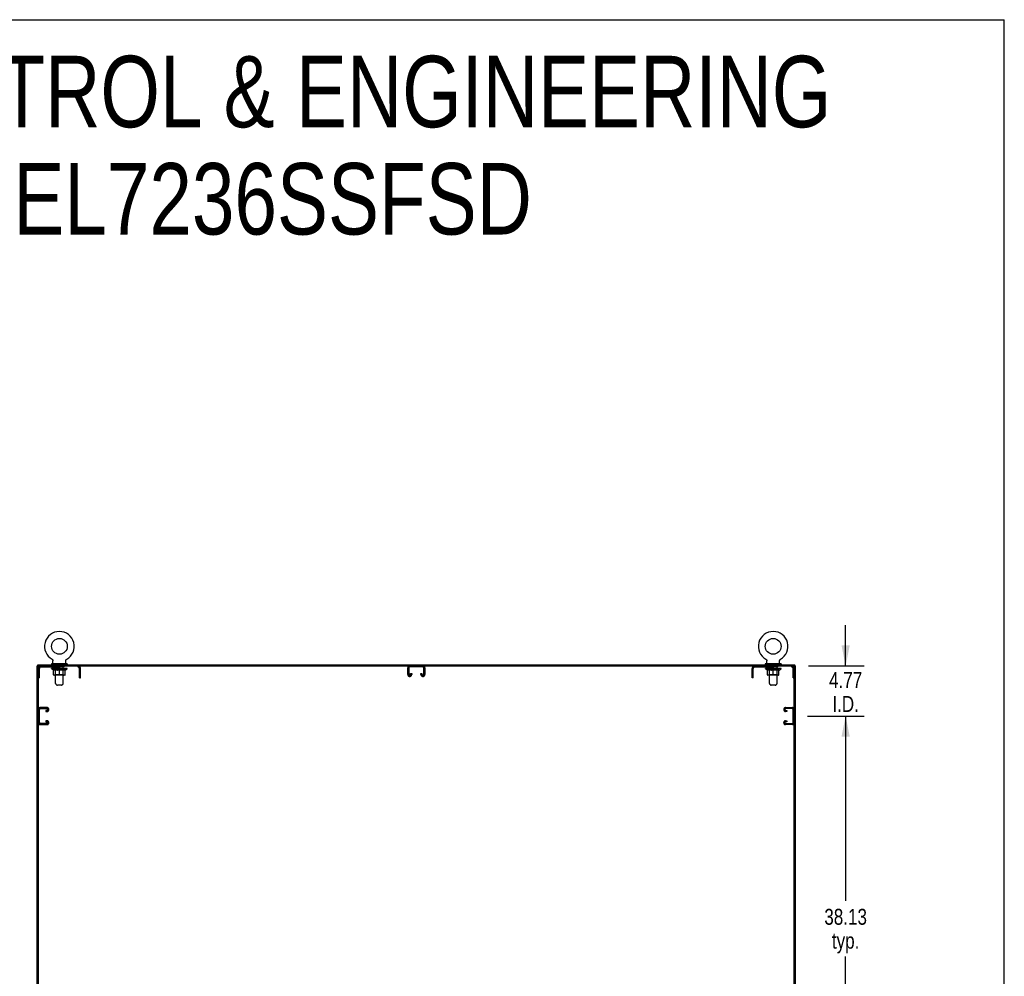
# Model space of a CAD drawing. Header units: inches. Extents: x 0 to 330, y 0 to 213.
# Tile 56 of 56: x 236 to 330, y 123 to 213. Entities that reach past the tile are written whole.
import ezdxf

# ---------------------------------------------------------------- set-up
doc = ezdxf.new("R2010")
doc.units = ezdxf.units.IN
doc.header["$LTSCALE"] = 18.135776
doc.header["$MEASUREMENT"] = 0
doc.linetypes.add('HIDDEN', pattern=[0.2, 0.1, -0.1])
doc.layers.get('0').update_dxf_attribs({"linetype": 'CONTINUOUS'})
for name, color, linetype in [('02___PRT_ALL_AXES', 7, 'CONTINUOUS'), ('DEFAULT_2', 8, 'HIDDEN'), ('DIMENSIONS', 7, 'CONTINUOUS')]:
    doc.layers.add(name, color=color, linetype=linetype)
doc.styles.get("Standard").update_dxf_attribs({"font": 'txt', "width": 0.8})
doc.dimstyles.new('DIMSTYLE_3', dxfattribs={"dimtxt": 1.512931, "dimasz": 1.939655, "dimexe": 0.09, "dimexo": 0.07, "dimgap": 0.039, "dimtad": 0, "dimtih": 1, "dimtoh": 1, "dimzin": 4, "dimdsep": 46, "dimtxsty": 'Standard', "dimblk": '_FILLED', "dimblk1": '_FILLED', "dimblk2": '_FILLED', "dimcen": 0.09, "dimadec": 0, "dimazin": 0, "dimtfac": 1, "dimtofl": 0, "dimtmove": 0, "dimatfit": 3, "dimldrblk": '_FILLED', "dimfxl": 0, "dimtolj": 1, "dimtzin": 4, "dimarcsym": 0})

# ---------------------------------------------------------------- blocks, each defined once
blk = doc.blocks.new('_FILLED')
at = {"color": 0, "linetype": 'ByBlock'}
blk.add_solid([(0, 0), (-1, 0.2), (-1, -0.2)], dxfattribs=at)
blk = doc.blocks.new('*D6')
at = {"layer": 'DIMENSIONS', "color": 2, "linetype": 'Continuous'}
for p, q in [((311.044, 147.215), (316.417, 147.215)), ((314.671, 147.215), (314.671, 129.666)), ((314.671, 109.09), (314.671, 124.371)), ((311.044, 109.09), (316.417, 109.09))]:
    blk.add_line(p, q, dxfattribs=at)
at = {"layer": 'DIMENSIONS', "color": 2, "linetype": 'Continuous', "xscale": 1.9396551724, "yscale": 1.9396551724, "zscale": 1.9396551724}
for p, rotation in [((314.671, 147.215), 90), ((314.671, 109.09), 270)]:
    blk.add_blockref('_FILLED', p, dxfattribs=dict(at, rotation=rotation))
at = {"layer": 'DIMENSIONS', "color": 2, "linetype": 'Continuous', "insert": (314.671, 128.909), "char_height": 1.5129, "width": 6.05172, "attachment_point": 2, "line_spacing_factor": 0.9}
blk.add_mtext('38.13\\Ptyp.', dxfattribs=at)
blk = doc.blocks.new('*D7')
at = {"layer": 'DIMENSIONS', "color": 2, "linetype": 'Continuous'}
for p, q in [((314.671, 151.986), (314.671, 155.866)), ((311.138, 151.986), (316.417, 151.986)), ((311.044, 147.215), (316.417, 147.215)), ((314.671, 147.215), (314.671, 143.336))]:
    blk.add_line(p, q, dxfattribs=at)
at = {"layer": 'DIMENSIONS', "color": 2, "linetype": 'Continuous', "xscale": 1.9396551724, "yscale": 1.9396551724, "zscale": 1.9396551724}
for p, rotation in [((314.671, 151.986), 270), ((314.671, 147.215), 90)]:
    blk.add_blockref('_FILLED', p, dxfattribs=dict(at, rotation=rotation))
at = {"layer": 'DIMENSIONS', "color": 2, "linetype": 'Continuous', "insert": (314.671, 151.396), "char_height": 1.5129, "width": 4.84138, "attachment_point": 2, "line_spacing_factor": 0.9}
blk.add_mtext('4.77\\PI.D.', dxfattribs=at)

msp = doc.modelspace()

# ---------------------------------------------------------------- linework, layer by layer
at = {"color": 7, "linetype": 'Continuous'}
for p, q in [((0, 213.362), (329.741, 213.362)), ((329.741, 0), (329.741, 213.362)), ((239.309, 152.611), (239.309, 152.611)), ((239.309, 152.611), (239.314, 152.608)), ((239.31, 152.61), (239.309, 152.61)), ((239.314, 152.608), (239.319, 152.604)), ((239.319, 152.604), (239.324, 152.601)), ((239.328, 152.598), (239.333, 152.594)), ((239.333, 152.594), (239.338, 152.59)), ((239.337, 152.59), (239.342, 152.586)), ((239.342, 152.586), (239.346, 152.581)), ((239.346, 152.581), (239.35, 152.577)), ((239.35, 152.577), (239.354, 152.572)), ((239.354, 152.573), (239.358, 152.568)), ((239.357, 152.568), (239.361, 152.563)), ((239.361, 152.563), (239.364, 152.558)), ((239.364, 152.558), (239.367, 152.553)), ((239.367, 152.553), (239.37, 152.547)), ((239.37, 152.548), (239.373, 152.542)), ((239.373, 152.542), (239.375, 152.537)), ((239.375, 152.537), (239.378, 152.531)), ((239.378, 152.531), (239.38, 152.526)), ((239.38, 152.526), (239.382, 152.52)), ((239.382, 152.52), (239.383, 152.514)), ((239.383, 152.514), (239.385, 152.508)), ((239.385, 152.509), (239.386, 152.503)), ((239.386, 152.503), (239.387, 152.497)), ((239.387, 152.497), (239.388, 152.491)), ((239.389, 152.479), (239.389, 152.474)), ((239.389, 152.188), (239.389, 152.474)), ((240.609, 152.485), (240.61, 152.491)), ((240.609, 152.188), (240.609, 152.474)), ((240.61, 152.497), (240.611, 152.503)), ((240.61, 152.491), (240.61, 152.497)), ((240.611, 152.503), (240.613, 152.509)), ((240.613, 152.508), (240.614, 152.514)), ((240.614, 152.514), (240.616, 152.52)), ((240.616, 152.52), (240.618, 152.526)), ((240.617, 152.526), (240.62, 152.531)), ((240.62, 152.531), (240.622, 152.537)), ((240.622, 152.537), (240.624, 152.542)), ((240.624, 152.542), (240.627, 152.548)), ((240.627, 152.547), (240.63, 152.553)), ((240.63, 152.553), (240.633, 152.558)), ((240.633, 152.558), (240.636, 152.563)), ((240.636, 152.563), (240.64, 152.568)), ((240.64, 152.568), (240.644, 152.573)), ((240.643, 152.572), (240.647, 152.577)), ((240.647, 152.577), (240.651, 152.581)), ((240.651, 152.581), (240.656, 152.586)), ((240.655, 152.586), (240.66, 152.59)), ((240.66, 152.59), (240.664, 152.594)), ((240.664, 152.594), (240.669, 152.598)), ((240.669, 152.597), (240.674, 152.601)), ((240.674, 152.601), (240.679, 152.604)), ((240.679, 152.604), (240.684, 152.608)), ((240.679, 152.604), (240.68, 152.605)), ((240.684, 152.608), (240.689, 152.611)), ((240.688, 152.61), (240.687, 152.61)), ((240.689, 152.611), (240.689, 152.611)), ((307.101, 152.611), (307.101, 152.611)), ((307.101, 152.611), (307.106, 152.608)), ((307.102, 152.61), (307.101, 152.61)), ((307.106, 152.608), (307.111, 152.604)), ((307.111, 152.604), (307.116, 152.601)), ((307.115, 152.601), (307.12, 152.597)), ((307.12, 152.598), (307.125, 152.594)), ((307.125, 152.594), (307.13, 152.59)), ((307.129, 152.59), (307.134, 152.586)), ((307.134, 152.586), (307.138, 152.581)), ((307.138, 152.581), (307.142, 152.577)), ((307.142, 152.577), (307.146, 152.572)), ((307.146, 152.573), (307.15, 152.568)), ((307.149, 152.568), (307.153, 152.563)), ((307.153, 152.563), (307.156, 152.558)), ((307.156, 152.558), (307.159, 152.553)), ((307.159, 152.553), (307.162, 152.547)), ((307.162, 152.548), (307.165, 152.542)), ((307.165, 152.542), (307.167, 152.537)), ((307.167, 152.537), (307.17, 152.531)), ((307.17, 152.531), (307.172, 152.526)), ((307.172, 152.526), (307.174, 152.52)), ((307.174, 152.52), (307.175, 152.514)), ((307.175, 152.514), (307.177, 152.508)), ((307.177, 152.509), (307.178, 152.503)), ((307.178, 152.503), (307.179, 152.497)), ((307.179, 152.497), (307.18, 152.491)), ((307.181, 152.479), (307.181, 152.474)), ((307.181, 152.188), (307.181, 152.474)), ((308.401, 152.485), (308.402, 152.491)), ((308.401, 152.188), (308.401, 152.474)), ((308.402, 152.497), (308.403, 152.503)), ((308.402, 152.491), (308.402, 152.497)), ((308.403, 152.503), (308.405, 152.509)), ((308.405, 152.508), (308.406, 152.514)), ((308.406, 152.514), (308.408, 152.52)), ((308.408, 152.52), (308.41, 152.526)), ((308.409, 152.526), (308.412, 152.531)), ((308.412, 152.531), (308.414, 152.537)), ((308.414, 152.537), (308.416, 152.542)), ((308.416, 152.542), (308.419, 152.548)), ((308.419, 152.547), (308.422, 152.553)), ((308.422, 152.553), (308.425, 152.558)), ((308.425, 152.558), (308.428, 152.563)), ((308.428, 152.563), (308.432, 152.568)), ((308.432, 152.568), (308.436, 152.573)), ((308.435, 152.572), (308.439, 152.577)), ((308.439, 152.577), (308.443, 152.581)), ((308.443, 152.581), (308.448, 152.586)), ((308.447, 152.586), (308.452, 152.59)), ((308.452, 152.59), (308.456, 152.594)), ((308.456, 152.594), (308.461, 152.598)), ((308.461, 152.597), (308.466, 152.601)), ((308.466, 152.601), (308.471, 152.604)), ((308.471, 152.604), (308.476, 152.608)), ((308.471, 152.604), (308.472, 152.605)), ((308.476, 152.608), (308.481, 152.611)), ((308.48, 152.61), (308.479, 152.61)), ((238.009, 151.986), (237.895, 151.986)), ((237.947, 151.986), (237.947, 152.09)), ((237.999, 62.257), (237.999, 151.986)), ((238.061, 151.986), (309.728, 151.986)), ((239.249, 152.168), (239.249, 152.126)), ((240.749, 152.168), (239.249, 152.168)), ((240.749, 152.126), (239.249, 152.126)), ((239.284, 152.126), (239.284, 152.09)), ((240.714, 152.126), (240.714, 152.09)), ((240.749, 152.168), (240.749, 152.126)), ((307.041, 152.168), (307.041, 152.126)), ((308.541, 152.168), (307.041, 152.168)), ((308.541, 152.126), (307.041, 152.126)), ((307.076, 152.126), (307.076, 152.09)), ((308.506, 152.126), (308.506, 152.09)), ((308.541, 152.168), (308.541, 152.126)), ((309.78, 151.986), (309.895, 151.986)), ((309.791, 62.194), (309.791, 151.924)), ((309.843, 151.986), (309.843, 152.09))]:
    msp.add_line(p, q, dxfattribs=at)
at = {"color": 3, "linetype": 'Continuous'}
for p, q in [((237.895, 62.194), (237.895, 151.986)), ((237.947, 152.09), (309.843, 152.09)), ((309.895, 62.194), (309.895, 151.986))]:
    msp.add_line(p, q, dxfattribs=at)
at = {"color": 7, "linetype": 'Continuous'}
for points in [[(239.323, 152.601), (239.328, 152.597), (239.333, 152.594)], [(239.388, 152.491), (239.388, 152.485), (239.389, 152.479)], [(240.609, 152.474), (240.609, 152.479), (240.609, 152.485)], [(240.609, 152.474), (240.609, 152.479), (240.609, 152.485)], [(307.18, 152.491), (307.18, 152.485), (307.181, 152.479)], [(308.401, 152.474), (308.401, 152.479), (308.401, 152.485)], [(308.401, 152.474), (308.401, 152.479), (308.401, 152.485)]]:
    msp.add_lwpolyline(points, dxfattribs=at)
for centre in [(239.999, 153.84), (307.791, 153.84)]:
    msp.add_circle(centre, 0.75, dxfattribs=at)
for centre, radius, start, end in [((239.999, 153.84), 1.41, 299.26548, 240.73452), ((307.791, 153.84), 1.41, 299.26548, 240.73452), ((238.061, 151.924), 0.0625, 90, 180), ((239.409, 152.188), 0.02, 180, 270), ((240.589, 152.188), 0.02, 270, 360), ((307.201, 152.188), 0.02, 180, 270), ((308.381, 152.188), 0.02, 270, 360), ((309.728, 151.924), 0.0625, 0, 90)]:
    msp.add_arc(centre, radius, start, end, dxfattribs=at)
at = {"layer": '02___PRT_ALL_AXES', "color": 8, "linetype": 'HIDDEN'}
for p, q in [((239.561, 151.882), (239.561, 151.986)), ((240.436, 151.986), (239.561, 151.986)), ((240.436, 151.882), (239.561, 151.882)), ((240.436, 151.882), (240.436, 151.986)), ((307.353, 151.882), (307.353, 151.986)), ((308.228, 151.986), (307.353, 151.986)), ((308.228, 151.882), (307.353, 151.882)), ((308.228, 151.882), (308.228, 151.986))]:
    msp.add_line(p, q, dxfattribs=at)
at = {"layer": 'DEFAULT_2', "color": 8, "linetype": 'HIDDEN'}
for p, q in [((239.309, 152.611), (239.309, 152.611)), ((239.317, 152.605), (239.319, 152.604)), ((240.689, 152.611), (240.689, 152.611)), ((307.101, 152.611), (307.101, 152.611)), ((307.109, 152.605), (307.111, 152.604)), ((308.481, 152.611), (308.481, 152.611)), ((238.103, 150.861), (238.103, 151.74)), ((238.245, 151.882), (241.752, 151.882)), ((239.255, 151.694), (239.255, 151.748)), ((239.442, 151.563), (239.255, 151.694)), ((240.742, 151.694), (239.255, 151.694)), ((239.266, 151.741), (239.266, 151.748)), ((239.277, 151.737), (239.277, 151.741)), ((239.277, 151.737), (240.72, 151.737)), ((239.287, 151.737), (239.287, 151.741)), ((239.289, 151.737), (239.289, 151.741)), ((239.3, 151.741), (239.3, 151.748)), ((239.319, 151.737), (239.319, 151.741)), ((239.322, 151.737), (239.322, 151.741)), ((239.355, 151.741), (239.355, 151.748)), ((239.372, 151.737), (239.372, 151.741)), ((239.375, 151.737), (239.375, 151.741)), ((239.612, 151.74), (239.383, 151.74)), ((239.429, 151.741), (239.429, 151.748)), ((239.43, 151.737), (239.43, 151.74)), ((239.431, 151.737), (239.431, 151.74)), ((239.434, 151.737), (239.434, 151.74)), ((239.442, 151.563), (239.448, 151.563)), ((239.444, 151.737), (239.444, 151.741)), ((239.444, 151.737), (239.444, 151.74)), ((239.448, 151.737), (239.448, 151.741)), ((239.448, 151.139), (239.448, 151.618)), ((239.448, 151.618), (239.483, 151.605)), ((239.451, 151.737), (239.451, 151.741)), ((239.455, 151.737), (239.455, 151.74)), ((239.474, 151.737), (239.474, 151.74)), ((239.517, 151.593), (239.483, 151.605)), ((239.493, 151.737), (239.493, 151.74)), ((239.495, 151.737), (239.495, 151.743)), ((239.551, 151.583), (239.516, 151.593)), ((239.521, 151.741), (239.521, 151.748)), ((239.521, 151.737), (239.521, 151.74)), ((239.532, 151.737), (239.532, 151.741)), ((239.537, 151.737), (239.537, 151.741)), ((239.545, 151.737), (239.545, 151.74)), ((239.584, 151.575), (239.55, 151.583)), ((239.561, 151.737), (239.561, 151.745)), ((239.582, 151.737), (239.582, 151.74)), ((239.617, 151.568), (239.583, 151.575)), ((239.584, 151.737), (239.584, 151.74)), ((239.594, 152.168), (239.594, 152.09)), ((239.612, 151.737), (239.612, 151.74)), ((239.649, 151.563), (239.616, 151.568)), ((239.69, 151.74), (239.624, 151.74)), ((239.627, 151.741), (239.627, 151.748)), ((239.633, 151.142), (239.633, 151.69)), ((239.634, 150.323), (239.634, 152.138)), ((239.635, 151.737), (239.635, 151.741)), ((239.641, 151.737), (239.641, 151.741)), ((239.647, 151.737), (239.647, 151.747)), ((239.797, 151.563), (239.649, 151.563)), ((239.655, 151.737), (239.655, 151.74)), ((239.666, 151.737), (239.666, 151.74)), ((239.69, 151.737), (239.69, 151.74)), ((239.778, 151.74), (239.715, 151.74)), ((239.739, 151.737), (239.739, 151.74)), ((239.744, 151.741), (239.744, 151.748)), ((239.749, 151.737), (239.749, 151.741)), ((239.752, 151.737), (239.752, 151.748)), ((239.755, 151.737), (239.755, 151.741)), ((239.764, 151.737), (239.764, 151.741)), ((239.778, 151.737), (239.778, 151.74)), ((239.797, 151.563), (239.831, 151.568)), ((239.872, 151.74), (239.815, 151.74)), ((239.864, 151.575), (239.83, 151.568)), ((239.831, 151.737), (239.831, 151.74)), ((239.897, 151.583), (239.863, 151.575)), ((239.864, 151.74), (239.956, 151.746)), ((239.87, 151.741), (239.87, 151.748)), ((239.87, 151.741), (239.87, 151.748)), ((239.87, 151.748), (239.87, 151.748)), ((239.87, 151.737), (239.87, 151.741)), ((239.872, 151.737), (239.872, 151.74)), ((239.875, 151.737), (239.875, 151.741)), ((239.877, 151.737), (239.877, 151.741)), ((239.93, 151.593), (239.896, 151.583)), ((239.92, 151.74), (239.993, 151.74)), ((239.928, 151.737), (239.928, 151.74)), ((239.964, 151.605), (239.93, 151.593)), ((239.931, 151.74), (239.931, 151.744)), ((239.956, 151.74), (239.956, 151.746)), ((239.999, 151.618), (239.964, 151.605)), ((239.97, 151.737), (239.97, 151.74)), ((239.996, 151.741), (239.995, 151.741)), ((239.995, 151.737), (239.995, 151.741)), ((239.996, 151.737), (239.996, 151.741)), ((239.999, 151.741), (239.999, 151.748)), ((239.999, 151.748), (240.133, 151.74)), ((239.999, 151.095), (239.999, 151.618)), ((239.999, 151.618), (240.033, 151.605)), ((240.002, 151.737), (240.002, 151.741)), ((240.002, 151.737), (240.002, 151.741)), ((240.002, 151.741), (240.002, 151.741)), ((240.027, 151.737), (240.027, 151.74)), ((240.027, 151.74), (240.078, 151.74)), ((240.068, 151.593), (240.033, 151.605)), ((240.101, 151.583), (240.067, 151.593)), ((240.07, 151.737), (240.07, 151.74)), ((240.134, 151.575), (240.1, 151.583)), ((240.121, 151.737), (240.121, 151.741)), ((240.122, 151.737), (240.122, 151.741)), ((240.125, 151.737), (240.125, 151.74)), ((240.125, 151.74), (240.183, 151.74)), ((240.127, 151.741), (240.127, 151.748)), ((240.127, 151.748), (240.128, 151.748)), ((240.127, 151.737), (240.127, 151.741)), ((240.128, 151.741), (240.128, 151.748)), ((240.167, 151.568), (240.134, 151.575)), ((240.166, 151.737), (240.166, 151.74)), ((240.2, 151.563), (240.167, 151.568)), ((240.348, 151.563), (240.2, 151.563)), ((240.22, 151.737), (240.22, 151.74)), ((240.22, 151.74), (240.282, 151.74)), ((240.233, 151.737), (240.233, 151.741)), ((240.242, 151.737), (240.242, 151.741)), ((240.246, 151.737), (240.246, 151.748)), ((240.249, 151.737), (240.249, 151.741)), ((240.253, 151.741), (240.253, 151.748)), ((240.258, 151.737), (240.258, 151.74)), ((240.307, 151.737), (240.307, 151.74)), ((240.307, 151.74), (240.373, 151.74)), ((240.331, 151.737), (240.331, 151.74)), ((240.342, 151.737), (240.342, 151.74)), ((240.348, 151.563), (240.381, 151.568)), ((240.35, 151.737), (240.35, 151.747)), ((240.357, 151.737), (240.357, 151.741)), ((240.362, 151.737), (240.362, 151.741)), ((240.364, 150.323), (240.364, 152.138)), ((240.365, 151.142), (240.365, 151.69)), ((240.37, 151.741), (240.37, 151.748)), ((240.414, 151.575), (240.381, 151.568)), ((240.386, 151.737), (240.386, 151.74)), ((240.386, 151.74), (240.614, 151.74)), ((240.404, 152.168), (240.404, 152.09)), ((240.413, 151.737), (240.413, 151.74)), ((240.447, 151.583), (240.414, 151.575)), ((240.416, 151.737), (240.416, 151.74)), ((240.436, 151.737), (240.436, 151.745)), ((240.481, 151.593), (240.447, 151.583)), ((240.452, 151.737), (240.452, 151.74)), ((240.46, 151.737), (240.46, 151.741)), ((240.465, 151.737), (240.465, 151.741)), ((240.477, 151.741), (240.477, 151.748)), ((240.477, 151.737), (240.477, 151.74)), ((240.515, 151.605), (240.48, 151.593)), ((240.502, 151.737), (240.502, 151.743)), ((240.505, 151.737), (240.505, 151.74)), ((240.549, 151.618), (240.514, 151.605)), ((240.523, 151.737), (240.523, 151.74)), ((240.542, 151.737), (240.542, 151.74)), ((240.546, 151.737), (240.546, 151.741)), ((240.549, 151.737), (240.549, 151.741)), ((240.549, 151.139), (240.549, 151.618)), ((240.549, 151.563), (240.556, 151.563)), ((240.553, 151.737), (240.553, 151.74)), ((240.554, 151.737), (240.554, 151.741)), ((240.556, 151.563), (240.742, 151.694)), ((240.563, 151.737), (240.563, 151.74)), ((240.566, 151.737), (240.566, 151.74)), ((240.567, 151.737), (240.567, 151.74)), ((240.568, 151.741), (240.568, 151.748)), ((240.622, 151.737), (240.622, 151.741)), ((240.625, 151.737), (240.625, 151.741)), ((240.643, 151.741), (240.643, 151.748)), ((240.676, 151.737), (240.676, 151.741)), ((240.678, 151.737), (240.678, 151.741)), ((240.697, 151.741), (240.697, 151.748)), ((240.709, 151.737), (240.709, 151.741)), ((240.71, 151.737), (240.71, 151.741)), ((240.72, 151.737), (240.72, 151.741)), ((240.731, 151.741), (240.731, 151.748)), ((240.742, 151.694), (240.742, 151.748)), ((241.895, 150.861), (241.895, 151.74)), ((241.999, 150.861), (241.999, 151.74)), ((273.082, 151.166), (273.082, 151.806)), ((273.186, 151.792), (273.186, 151.18)), ((274.513, 151.882), (273.276, 151.882)), ((274.603, 151.18), (274.603, 151.792)), ((274.707, 151.806), (274.707, 151.166)), ((305.791, 150.861), (305.791, 151.74)), ((305.895, 150.861), (305.895, 151.74)), ((306.037, 151.882), (309.544, 151.882)), ((307.047, 151.694), (307.047, 151.748)), ((308.534, 151.694), (307.047, 151.694)), ((307.234, 151.563), (307.047, 151.694)), ((307.058, 151.741), (307.058, 151.748)), ((307.069, 151.737), (307.069, 151.741)), ((307.069, 151.737), (308.512, 151.737)), ((307.079, 151.737), (307.079, 151.741)), ((307.081, 151.737), (307.081, 151.741)), ((307.092, 151.741), (307.092, 151.748)), ((307.111, 151.737), (307.111, 151.741)), ((307.114, 151.737), (307.114, 151.741)), ((307.147, 151.741), (307.147, 151.748)), ((307.164, 151.737), (307.164, 151.741)), ((307.167, 151.737), (307.167, 151.741)), ((307.404, 151.74), (307.175, 151.74)), ((307.221, 151.741), (307.221, 151.748)), ((307.222, 151.737), (307.222, 151.74)), ((307.223, 151.737), (307.223, 151.74)), ((307.226, 151.737), (307.226, 151.74)), ((307.234, 151.563), (307.24, 151.563)), ((307.236, 151.737), (307.236, 151.741)), ((307.236, 151.737), (307.236, 151.74)), ((307.24, 151.737), (307.24, 151.741)), ((307.24, 151.139), (307.24, 151.618)), ((307.24, 151.618), (307.275, 151.605)), ((307.243, 151.737), (307.243, 151.741)), ((307.247, 151.737), (307.247, 151.74)), ((307.266, 151.737), (307.266, 151.74)), ((307.309, 151.593), (307.275, 151.605)), ((307.285, 151.737), (307.285, 151.74)), ((307.287, 151.737), (307.287, 151.743)), ((307.343, 151.583), (307.308, 151.593)), ((307.313, 151.741), (307.313, 151.748)), ((307.313, 151.737), (307.313, 151.74)), ((307.324, 151.737), (307.324, 151.741)), ((307.329, 151.737), (307.329, 151.741)), ((307.337, 151.737), (307.337, 151.74)), ((307.376, 151.575), (307.342, 151.583)), ((307.353, 151.737), (307.353, 151.745)), ((307.374, 151.737), (307.374, 151.74)), ((307.409, 151.568), (307.375, 151.575)), ((307.376, 151.737), (307.376, 151.74)), ((307.386, 152.168), (307.386, 152.09)), ((307.404, 151.737), (307.404, 151.74)), ((307.441, 151.563), (307.408, 151.568)), ((307.482, 151.74), (307.416, 151.74)), ((307.419, 151.741), (307.419, 151.748)), ((307.425, 151.142), (307.425, 151.69)), ((307.426, 150.323), (307.426, 152.138)), ((307.427, 151.737), (307.427, 151.741)), ((307.433, 151.737), (307.433, 151.741)), ((307.439, 151.737), (307.439, 151.747)), ((307.589, 151.563), (307.441, 151.563)), ((307.447, 151.737), (307.447, 151.74)), ((307.458, 151.737), (307.458, 151.74)), ((307.482, 151.737), (307.482, 151.74)), ((307.57, 151.74), (307.507, 151.74)), ((307.531, 151.737), (307.531, 151.74)), ((307.536, 151.741), (307.536, 151.748)), ((307.541, 151.737), (307.541, 151.741)), ((307.544, 151.737), (307.544, 151.748)), ((307.547, 151.737), (307.547, 151.741)), ((307.556, 151.737), (307.556, 151.741)), ((307.57, 151.737), (307.57, 151.74)), ((307.589, 151.563), (307.623, 151.568)), ((307.664, 151.74), (307.607, 151.74)), ((307.656, 151.575), (307.622, 151.568)), ((307.623, 151.737), (307.623, 151.74)), ((307.689, 151.583), (307.655, 151.575)), ((307.656, 151.74), (307.748, 151.746)), ((307.662, 151.741), (307.662, 151.748)), ((307.662, 151.741), (307.662, 151.748)), ((307.662, 151.748), (307.662, 151.748)), ((307.662, 151.737), (307.662, 151.741)), ((307.664, 151.737), (307.664, 151.74)), ((307.667, 151.737), (307.667, 151.741)), ((307.669, 151.737), (307.669, 151.741)), ((307.722, 151.593), (307.688, 151.583)), ((307.712, 151.74), (307.785, 151.74)), ((307.72, 151.737), (307.72, 151.74)), ((307.756, 151.605), (307.722, 151.593)), ((307.723, 151.74), (307.723, 151.744)), ((307.748, 151.74), (307.748, 151.746)), ((307.791, 151.618), (307.756, 151.605)), ((307.762, 151.737), (307.762, 151.74)), ((307.788, 151.741), (307.787, 151.741)), ((307.787, 151.737), (307.787, 151.741)), ((307.788, 151.737), (307.788, 151.741)), ((307.791, 151.741), (307.791, 151.748)), ((307.791, 151.748), (307.925, 151.74)), ((307.791, 151.095), (307.791, 151.618)), ((307.791, 151.618), (307.825, 151.605)), ((307.794, 151.737), (307.794, 151.741)), ((307.794, 151.737), (307.794, 151.741)), ((307.794, 151.741), (307.794, 151.741)), ((307.819, 151.737), (307.819, 151.74)), ((307.819, 151.74), (307.87, 151.74)), ((307.86, 151.593), (307.825, 151.605)), ((307.893, 151.583), (307.859, 151.593)), ((307.862, 151.737), (307.862, 151.74)), ((307.926, 151.575), (307.892, 151.583)), ((307.913, 151.737), (307.913, 151.741)), ((307.914, 151.737), (307.914, 151.741)), ((307.917, 151.737), (307.917, 151.74)), ((307.917, 151.74), (307.975, 151.74)), ((307.919, 151.741), (307.919, 151.748)), ((307.919, 151.748), (307.92, 151.748)), ((307.919, 151.737), (307.919, 151.741)), ((307.92, 151.741), (307.92, 151.748)), ((307.959, 151.568), (307.926, 151.575)), ((307.958, 151.737), (307.958, 151.74)), ((307.992, 151.563), (307.959, 151.568)), ((308.14, 151.563), (307.992, 151.563)), ((308.012, 151.737), (308.012, 151.74)), ((308.012, 151.74), (308.074, 151.74)), ((308.025, 151.737), (308.025, 151.741)), ((308.034, 151.737), (308.034, 151.741)), ((308.038, 151.737), (308.038, 151.748)), ((308.041, 151.737), (308.041, 151.741)), ((308.045, 151.741), (308.045, 151.748)), ((308.05, 151.737), (308.05, 151.74)), ((308.099, 151.737), (308.099, 151.74)), ((308.099, 151.74), (308.165, 151.74)), ((308.123, 151.737), (308.123, 151.74)), ((308.134, 151.737), (308.134, 151.74)), ((308.14, 151.563), (308.173, 151.568)), ((308.142, 151.737), (308.142, 151.747)), ((308.149, 151.737), (308.149, 151.741)), ((308.154, 151.737), (308.154, 151.741)), ((308.156, 150.323), (308.156, 152.138)), ((308.157, 151.142), (308.157, 151.69)), ((308.162, 151.741), (308.162, 151.748)), ((308.206, 151.575), (308.173, 151.568)), ((308.178, 151.737), (308.178, 151.74)), ((308.178, 151.74), (308.406, 151.74)), ((308.196, 152.168), (308.196, 152.09)), ((308.205, 151.737), (308.205, 151.74)), ((308.239, 151.583), (308.206, 151.575)), ((308.208, 151.737), (308.208, 151.74)), ((308.228, 151.737), (308.228, 151.745)), ((308.273, 151.593), (308.239, 151.583)), ((308.244, 151.737), (308.244, 151.74)), ((308.252, 151.737), (308.252, 151.741)), ((308.257, 151.737), (308.257, 151.741)), ((308.269, 151.741), (308.269, 151.748)), ((308.269, 151.737), (308.269, 151.74)), ((308.307, 151.605), (308.272, 151.593)), ((308.294, 151.737), (308.294, 151.743)), ((308.297, 151.737), (308.297, 151.74)), ((308.341, 151.618), (308.306, 151.605)), ((308.315, 151.737), (308.315, 151.74)), ((308.334, 151.737), (308.334, 151.74)), ((308.338, 151.737), (308.338, 151.741)), ((308.341, 151.737), (308.341, 151.741)), ((308.341, 151.139), (308.341, 151.618)), ((308.341, 151.563), (308.348, 151.563)), ((308.345, 151.737), (308.345, 151.74)), ((308.346, 151.737), (308.346, 151.741)), ((308.348, 151.563), (308.534, 151.694)), ((308.355, 151.737), (308.355, 151.74)), ((308.358, 151.737), (308.358, 151.74)), ((308.359, 151.737), (308.359, 151.74)), ((308.36, 151.741), (308.36, 151.748)), ((308.414, 151.737), (308.414, 151.741)), ((308.417, 151.737), (308.417, 151.741)), ((308.435, 151.741), (308.435, 151.748)), ((308.468, 151.737), (308.468, 151.741)), ((308.47, 151.737), (308.47, 151.741)), ((308.489, 151.741), (308.489, 151.748)), ((308.501, 151.737), (308.501, 151.741)), ((308.502, 151.737), (308.502, 151.741)), ((308.512, 151.737), (308.512, 151.741)), ((308.523, 151.741), (308.523, 151.748)), ((308.534, 151.694), (308.534, 151.748)), ((309.687, 150.861), (309.687, 151.74)), ((238.103, 151.266), (237.999, 151.266)), ((238.103, 150.861), (237.999, 150.861)), ((240.506, 151.095), (239.492, 151.095)), ((239.633, 151.142), (239.586, 151.095)), ((240.365, 151.142), (239.633, 151.142)), ((240.365, 151.142), (240.411, 151.095)), ((241.999, 151.266), (241.895, 151.266)), ((241.895, 150.861), (241.999, 150.861)), ((273.277, 150.986), (273.262, 150.986)), ((273.353, 151.18), (273.353, 151.268)), ((273.353, 151.268), (273.457, 151.268)), ((273.457, 151.268), (273.457, 151.166)), ((274.332, 151.166), (274.332, 151.268)), ((274.332, 151.268), (274.436, 151.268)), ((274.436, 151.268), (274.436, 151.18)), ((274.527, 150.986), (274.512, 150.986)), ((305.895, 151.266), (305.791, 151.266)), ((305.895, 150.861), (305.791, 150.861)), ((308.298, 151.095), (307.284, 151.095)), ((307.425, 151.142), (307.378, 151.095)), ((308.157, 151.142), (307.425, 151.142)), ((308.157, 151.142), (308.203, 151.095)), ((309.791, 151.266), (309.687, 151.266)), ((309.687, 150.861), (309.791, 150.861)), ((239.734, 150.181), (239.663, 150.252)), ((240.192, 150.151), (239.805, 150.151)), ((240.263, 150.181), (240.334, 150.252)), ((307.526, 150.181), (307.455, 150.252)), ((307.984, 150.151), (307.597, 150.151)), ((308.055, 150.181), (308.126, 150.252)), ((238.103, 146.597), (238.103, 147.834)), ((238.819, 148.028), (238.179, 148.028)), ((238.193, 147.924), (238.805, 147.924)), ((238.717, 147.757), (238.717, 147.653)), ((238.805, 147.757), (238.717, 147.757)), ((238.999, 147.833), (238.999, 147.848)), ((308.791, 147.833), (308.791, 147.848)), ((308.971, 148.028), (309.611, 148.028)), ((309.597, 147.924), (308.985, 147.924)), ((308.985, 147.757), (309.072, 147.757)), ((309.072, 147.757), (309.072, 147.653)), ((309.687, 146.597), (309.687, 147.834)), ((238.717, 147.653), (238.819, 147.653)), ((309.072, 147.653), (308.971, 147.653)), ((238.179, 146.403), (238.819, 146.403)), ((238.805, 146.507), (238.193, 146.507)), ((238.717, 146.778), (238.717, 146.674)), ((238.819, 146.778), (238.717, 146.778)), ((238.717, 146.674), (238.805, 146.674)), ((238.999, 146.583), (238.999, 146.598)), ((308.791, 146.583), (308.791, 146.598)), ((308.971, 146.778), (309.072, 146.778)), ((309.611, 146.403), (308.971, 146.403)), ((309.072, 146.674), (308.985, 146.674)), ((308.985, 146.507), (309.597, 146.507)), ((309.072, 146.778), (309.072, 146.674))]:
    msp.add_line(p, q, dxfattribs=at)
for centre, radius, start, end in [((238.245, 151.74), 0.246, 90, 180), ((238.245, 151.74), 0.142, 90, 180), ((239.586, 151.69), 0.0466, 0, 90), ((239.604, 152.138), 0.03, 0, 90), ((240.394, 152.138), 0.03, 90, 180), ((240.411, 151.69), 0.0466, 90, 180), ((241.752, 151.74), 0.246, 0, 90), ((241.752, 151.74), 0.142, 0, 90), ((273.262, 151.806), 0.18, 90, 180), ((273.276, 151.792), 0.09, 90, 180), ((274.513, 151.792), 0.09, 0, 90), ((274.527, 151.806), 0.18, 0, 90), ((306.037, 151.74), 0.246, 90, 180), ((306.037, 151.74), 0.142, 90, 180), ((307.378, 151.69), 0.0466, 0, 90), ((307.396, 152.138), 0.03, 0, 90), ((308.186, 152.138), 0.03, 90, 180), ((308.203, 151.69), 0.0466, 90, 180), ((309.544, 151.74), 0.246, 0, 90), ((309.544, 151.74), 0.142, 0, 90), ((239.492, 151.139), 0.0434, 180, 270), ((240.506, 151.139), 0.0434, 270, 360), ((273.262, 151.166), 0.18, 180, 270), ((273.276, 151.18), 0.09, 180, 265.85837), ((273.263, 151.18), 0.09, 274.14163, 360), ((273.277, 151.166), 0.18, 270, 360), ((274.512, 151.166), 0.18, 180, 270), ((274.526, 151.18), 0.09, 180, 265.85837), ((274.513, 151.18), 0.09, 274.14163, 360), ((274.527, 151.166), 0.18, 270, 360), ((307.284, 151.139), 0.0434, 180, 270), ((308.298, 151.139), 0.0434, 270, 360), ((239.734, 150.323), 0.1, 180, 225), ((239.805, 150.251), 0.1, 225, 270), ((240.192, 150.251), 0.1, 270, 315), ((240.264, 150.323), 0.1, 315, 360), ((307.526, 150.323), 0.1, 180, 225), ((307.597, 150.251), 0.1, 225, 270), ((307.984, 150.251), 0.1, 270, 315), ((308.056, 150.323), 0.1, 315, 360), ((238.179, 147.848), 0.18, 90, 180), ((238.193, 147.834), 0.09, 90, 180), ((238.805, 147.834), 0.09, 4.14163, 90), ((238.805, 147.847), 0.09, 270, 355.85837), ((238.819, 147.848), 0.18, 0, 90), ((238.819, 147.833), 0.18, 270, 360), ((308.971, 147.848), 0.18, 90, 180), ((308.971, 147.833), 0.18, 180, 270), ((308.985, 147.834), 0.09, 90, 175.85837), ((308.985, 147.847), 0.09, 184.14163, 270), ((309.597, 147.834), 0.09, 0, 90), ((309.611, 147.848), 0.18, 0, 90), ((238.179, 146.583), 0.18, 180, 270), ((238.193, 146.597), 0.09, 180, 270), ((238.805, 146.584), 0.09, 4.14163, 90), ((238.805, 146.597), 0.09, 270, 355.85837), ((238.819, 146.598), 0.18, 0, 90), ((238.819, 146.583), 0.18, 270, 360), ((308.971, 146.598), 0.18, 90, 180), ((308.971, 146.583), 0.18, 180, 270), ((308.985, 146.584), 0.09, 90, 175.85837), ((308.985, 146.597), 0.09, 184.14163, 270), ((309.597, 146.597), 0.09, 270, 360), ((309.611, 146.583), 0.18, 270, 360)]:
    msp.add_arc(centre, radius, start, end, dxfattribs=at)
for centre, major_axis, ratio, start_param, end_param in [((239.999, 151.748), (0.743, 0.008), 0.059247, 2.966439, 3.140971), ((239.232, 151.735), (0.232, 0), 0.060167, 0.426548, 1.470503), ((239.999, 151.748), (0.744, 0), 0.060167, 3.141593, 3.316126), ((239.232, 151.727), (0.232, 0.002), 0.059247, 1.374323, 1.469882), ((239.999, 151.748), (0.743, 0.015), 0.056515, 2.79136, 2.965893), ((239.204, 151.735), (0.232, 0.002), 0.059247, 0.251393, 1.295349), ((239.284, 151.735), (0.232, -0.002), 0.059247, 0.601702, 1.645657), ((239.999, 151.748), (0.743, -0.008), 0.059247, -2.966439, -2.791906), ((239.284, 151.727), (0.232, 0), 0.060167, 1.549477, 1.645036), ((239.204, 151.727), (0.232, 0.005), 0.056515, 1.199244, 1.294804), ((239.288, 151.729), (0.192, 0.002), 0.059247, 1.051627, 1.625044), ((239.265, 151.729), (0.192, 0.004), 0.056515, 0.876548, 1.449966), ((239.332, 151.729), (0.192, 0), 0.060167, 1.226781, 1.800198), ((239.999, 151.748), (0.743, 0.022), 0.052059, 2.616423, 2.790956), ((239.199, 151.735), (0.232, 0.005), 0.056515, 0.076315, 1.120271), ((239.357, 151.735), (0.232, -0.005), 0.056515, 0.77678, 1.820736), ((239.999, 151.748), (0.743, -0.015), 0.056515, -2.79136, -2.616827), ((239.357, 151.727), (0.232, -0.002), 0.059247, 1.724631, 1.82019), ((239.199, 151.727), (0.232, 0.007), 0.052059, 1.024308, 1.119867), ((239.264, 151.729), (0.192, 0.006), 0.052059, 0.701611, 1.275029), ((239.397, 151.729), (0.192, -0.002), 0.059247, 1.401935, 1.975352), ((239.999, 151.748), (0.743, 0.029), 0.046022, 2.441677, 2.61621), ((239.45, 151.735), (0.232, -0.007), 0.052059, 0.951717, 1.995673), ((239.999, 151.748), (0.743, -0.022), 0.052059, -2.616423, -2.441891), ((239.219, 151.735), (0.232, 0.007), 0.052059, -0.098622, 0.945334), ((239.45, 151.727), (0.232, -0.005), 0.056515, 1.899709, 1.995269), ((239.219, 151.727), (0.232, 0.009), 0.046022, 0.849561, 0.945121), ((239.285, 151.729), (0.192, 0.007), 0.046022, 0.526865, 1.100283), ((239.48, 151.729), (0.192, -0.004), 0.056515, 1.577013, 2.150431), ((239.999, 151.748), (0.743, 0.034), 0.038593, 2.267147, 2.44168), ((239.56, 151.735), (0.232, -0.009), 0.046022, 1.126463, 2.170419), ((239.263, 151.735), (0.232, 0.009), 0.046022, -0.273368, 0.770588), ((239.999, 151.748), (0.743, -0.029), 0.046022, -2.441677, -2.267144), ((239.56, 151.727), (0.232, -0.007), 0.052059, 2.074646, 2.170205), ((239.263, 151.727), (0.232, 0.011), 0.038593, 0.675031, 0.77059), ((239.328, 151.729), (0.192, 0.009), 0.038593, 0.352335, 0.925752), ((239.579, 151.729), (0.192, -0.006), 0.052059, 1.75195, 2.325367), ((239.999, 151.748), (0.743, 0.039), 0.030002, 2.09283, 2.267363), ((239.683, 151.735), (0.232, -0.011), 0.038593, 1.300994, 2.344949), ((239.329, 151.735), (0.232, 0.011), 0.038593, -0.447899, 0.596057), ((239.999, 151.748), (0.743, -0.034), 0.038593, -2.267147, -2.092614), ((239.683, 151.727), (0.232, -0.009), 0.046022, 2.249392, 2.344952), ((239.329, 151.727), (0.232, 0.012), 0.030002, 0.500714, 0.596274), ((239.392, 151.729), (0.192, 0.01), 0.030002, 0.178018, 0.751436), ((239.691, 151.729), (0.192, -0.007), 0.046022, 1.926696, 2.500114), ((239.416, 151.735), (0.232, 0.012), 0.030002, -0.622215, 0.421741), ((239.999, 151.748), (0.743, 0.042), 0.020513, 1.918702, 2.093235), ((239.815, 151.735), (0.232, -0.012), 0.030002, 1.47531, 2.519266), ((239.999, 151.748), (0.743, -0.039), 0.030002, -2.09283, -1.918297), ((239.815, 151.727), (0.232, -0.011), 0.038593, 2.423923, 2.519482), ((239.416, 151.727), (0.232, 0.013), 0.020513, 0.326586, 0.422146), ((239.474, 151.729), (0.192, 0.011), 0.020513, 0.00389, 0.577307), ((239.812, 151.729), (0.192, -0.009), 0.038593, 2.101227, 2.674644), ((239.52, 151.735), (0.232, 0.013), 0.020513, -0.796343, 0.247613), ((239.999, 151.748), (0.743, 0.044), 0.010411, 1.744712, 1.919245), ((239.953, 151.735), (0.232, -0.013), 0.020513, 1.649438, 2.693394), ((239.999, 151.748), (0.743, -0.042), 0.020513, -1.918702, -1.744169), ((239.953, 151.727), (0.232, -0.012), 0.030002, 2.598239, 2.693799), ((239.52, 151.727), (0.232, 0.014), 0.010411, 0.152596, 0.248156), ((239.572, 151.729), (0.192, 0.011), 0.010411, 6.113086, 6.686503), ((239.939, 151.729), (0.192, -0.01), 0.030002, 2.275543, 2.848961), ((239.638, 151.735), (0.232, 0.014), 0.010411, -0.970333, -0.000837), ((240.093, 151.735), (0.232, -0.014), 0.010411, 1.823428, 2.867384), ((239.999, 151.748), (0.743, -0.044), 0.010411, -1.744712, -1.570179), ((240.093, 151.727), (0.232, -0.013), 0.020513, 2.772368, 2.867927), ((240.067, 151.729), (0.192, -0.011), 0.020513, 2.449671, 3.023089), ((239.905, 151.735), (0.232, 0.014), 0.010411, 0.274209, 1.318165), ((239.803, 151.729), (0.192, 0.011), 0.010411, -0.000381, 0.517932), ((239.768, 151.727), (0.232, 0.014), 0.010411, 0.195236, 0.407198), ((239.999, 151.748), (0.743, 0.044), 0.010411, -1.579123, -1.39688), ((240.229, 151.727), (0.232, -0.014), 0.010411, 2.946357, 3.041917), ((240.194, 151.729), (0.192, -0.011), 0.010411, 2.623661, 3.142044), ((240.044, 151.735), (0.232, 0.013), 0.020513, 0.448199, 1.492154), ((239.93, 151.729), (0.192, 0.011), 0.020513, 0.118504, 0.691921), ((239.905, 151.727), (0.232, 0.013), 0.020513, 0.273666, 0.369225), ((240.359, 151.735), (0.232, -0.014), 0.010411, -3.140756, -2.17126), ((239.999, 151.748), (0.743, 0.042), 0.020513, -1.397424, -1.222891), ((239.999, 151.748), (0.743, -0.044), 0.010411, 1.222347, 1.39688), ((240.182, 151.735), (0.232, 0.012), 0.030002, 0.622327, 1.666283), ((240.058, 151.729), (0.192, 0.01), 0.030002, 0.292632, 0.86605), ((240.425, 151.729), (0.192, -0.011), 0.010411, 2.738275, 3.311692), ((240.478, 151.735), (0.232, -0.013), 0.020513, 2.89398, 3.937936), ((240.044, 151.727), (0.232, 0.012), 0.030002, 0.447794, 0.543354), ((240.478, 151.727), (0.232, -0.014), 0.010411, 2.893437, 2.988996), ((239.999, 151.748), (0.743, 0.039), 0.030002, -1.223295, -1.048762), ((239.999, 151.748), (0.743, -0.042), 0.020513, 1.048358, 1.222891), ((240.315, 151.735), (0.232, 0.011), 0.038593, 0.796643, 1.840599), ((240.185, 151.729), (0.192, 0.009), 0.038593, 0.466948, 1.040366), ((240.523, 151.729), (0.192, -0.011), 0.020513, 2.564285, 3.137703), ((240.582, 151.735), (0.232, -0.012), 0.030002, 2.719852, 3.763807), ((240.438, 151.735), (0.232, 0.009), 0.046022, 0.971174, 2.01513), ((240.182, 151.727), (0.232, 0.011), 0.038593, 0.62211, 0.71767), ((240.582, 151.727), (0.232, -0.013), 0.020513, 2.719447, 2.815007), ((239.999, 151.748), (0.743, 0.034), 0.038593, -1.048979, -0.874446), ((239.999, 151.748), (0.743, -0.039), 0.030002, 0.874229, 1.048762), ((240.306, 151.729), (0.192, 0.007), 0.046022, 0.641479, 1.214897), ((240.547, 151.735), (0.232, 0.007), 0.052059, 1.14592, 2.189876), ((240.605, 151.729), (0.192, -0.01), 0.030002, 2.390157, 2.963574), ((240.668, 151.735), (0.232, -0.011), 0.038593, 2.545535, 3.589491), ((240.418, 151.729), (0.192, 0.006), 0.052059, 0.816225, 1.389643), ((240.315, 151.727), (0.232, 0.009), 0.046022, 0.796641, 0.892201), ((240.668, 151.727), (0.232, -0.012), 0.030002, 2.545319, 2.640878), ((240.64, 151.735), (0.232, 0.005), 0.056515, 1.320857, 2.364813), ((239.999, 151.748), (0.743, 0.029), 0.046022, -0.874448, -0.699915), ((239.999, 151.748), (0.743, -0.034), 0.038593, 0.699913, 0.874446), ((240.734, 151.735), (0.232, -0.009), 0.046022, 2.371005, 3.41496), ((240.669, 151.729), (0.192, -0.009), 0.038593, 2.21584, 2.789258), ((240.517, 151.729), (0.192, 0.004), 0.056515, 0.991162, 1.564579), ((240.714, 151.735), (0.232, 0.002), 0.059247, 1.495935, 2.539891), ((240.778, 151.735), (0.232, -0.007), 0.052059, 2.196258, 3.240214), ((240.712, 151.729), (0.192, -0.007), 0.046022, 2.04131, 2.614727), ((240.438, 151.727), (0.232, 0.007), 0.052059, 0.971387, 1.066947), ((240.765, 151.735), (0.232, 0), 0.060167, 1.671089, 2.715045), ((240.734, 151.727), (0.232, -0.011), 0.038593, 2.371002, 2.466562), ((240.798, 151.735), (0.232, -0.005), 0.056515, 2.021322, 3.065278), ((239.999, 151.748), (0.743, 0.022), 0.052059, -0.699702, -0.525169), ((239.999, 151.748), (0.743, -0.029), 0.046022, 0.525382, 0.699915), ((240.6, 151.729), (0.192, 0.002), 0.059247, 1.16624, 1.739658), ((240.794, 151.735), (0.232, -0.002), 0.059247, 1.846243, 2.890199), ((240.734, 151.729), (0.192, -0.006), 0.052059, 1.866564, 2.439981), ((240.665, 151.729), (0.192, 0), 0.060167, 1.341394, 1.914812), ((240.733, 151.729), (0.192, -0.004), 0.056515, 1.691627, 2.265045), ((240.71, 151.729), (0.192, -0.002), 0.059247, 1.516549, 2.089966), ((240.547, 151.727), (0.232, 0.005), 0.056515, 1.146324, 1.241883), ((240.778, 151.727), (0.232, -0.009), 0.046022, 2.196472, 2.292031), ((239.999, 151.748), (0.743, 0.015), 0.056515, -0.524765, -0.350233), ((239.999, 151.748), (0.743, -0.022), 0.052059, 0.350636, 0.525169), ((240.64, 151.727), (0.232, 0.002), 0.059247, 1.321402, 1.416962), ((240.798, 151.727), (0.232, -0.007), 0.052059, 2.021726, 2.117285), ((239.999, 151.748), (0.743, 0.008), 0.059247, -0.349687, -0.175154), ((239.999, 151.748), (0.743, -0.015), 0.056515, 0.1757, 0.350233), ((240.714, 151.727), (0.232, 0), 0.060167, 1.496556, 1.592116), ((240.794, 151.727), (0.232, -0.005), 0.056515, 1.846789, 1.942348), ((240.765, 151.727), (0.232, -0.002), 0.059247, 1.67171, 1.76727), ((239.999, 151.748), (0.744, 0), 0.060167, -0.174533, 0), ((239.999, 151.748), (0.743, -0.008), 0.059247, 0.000621, 0.175154), ((307.791, 151.748), (0.743, 0.008), 0.059247, 2.966439, 3.140971), ((307.024, 151.735), (0.232, 0), 0.060167, 0.426548, 1.470503), ((307.791, 151.748), (0.744, 0), 0.060167, 3.141593, 3.316126), ((307.024, 151.727), (0.232, 0.002), 0.059247, 1.374323, 1.469882), ((307.791, 151.748), (0.743, 0.015), 0.056515, 2.79136, 2.965893), ((306.996, 151.735), (0.232, 0.002), 0.059247, 0.251393, 1.295349), ((307.076, 151.735), (0.232, -0.002), 0.059247, 0.601702, 1.645657), ((307.791, 151.748), (0.743, -0.008), 0.059247, -2.966439, -2.791906), ((307.076, 151.727), (0.232, 0), 0.060167, 1.549477, 1.645036), ((306.996, 151.727), (0.232, 0.005), 0.056515, 1.199244, 1.294804), ((307.08, 151.729), (0.192, 0.002), 0.059247, 1.051627, 1.625044), ((307.057, 151.729), (0.192, 0.004), 0.056515, 0.876548, 1.449966), ((307.124, 151.729), (0.192, 0), 0.060167, 1.226781, 1.800198), ((307.791, 151.748), (0.743, 0.022), 0.052059, 2.616423, 2.790956), ((306.991, 151.735), (0.232, 0.005), 0.056515, 0.076315, 1.120271), ((307.149, 151.735), (0.232, -0.005), 0.056515, 0.77678, 1.820736), ((307.791, 151.748), (0.743, -0.015), 0.056515, -2.79136, -2.616827), ((307.149, 151.727), (0.232, -0.002), 0.059247, 1.724631, 1.82019), ((306.991, 151.727), (0.232, 0.007), 0.052059, 1.024308, 1.119867), ((307.056, 151.729), (0.192, 0.006), 0.052059, 0.701611, 1.275029), ((307.189, 151.729), (0.192, -0.002), 0.059247, 1.401935, 1.975352), ((307.791, 151.748), (0.743, 0.029), 0.046022, 2.441677, 2.61621), ((307.242, 151.735), (0.232, -0.007), 0.052059, 0.951717, 1.995673), ((307.791, 151.748), (0.743, -0.022), 0.052059, -2.616423, -2.441891), ((307.011, 151.735), (0.232, 0.007), 0.052059, -0.098622, 0.945334), ((307.242, 151.727), (0.232, -0.005), 0.056515, 1.899709, 1.995269), ((307.011, 151.727), (0.232, 0.009), 0.046022, 0.849561, 0.945121), ((307.077, 151.729), (0.192, 0.007), 0.046022, 0.526865, 1.100283), ((307.272, 151.729), (0.192, -0.004), 0.056515, 1.577013, 2.150431), ((307.791, 151.748), (0.743, 0.034), 0.038593, 2.267147, 2.44168), ((307.352, 151.735), (0.232, -0.009), 0.046022, 1.126463, 2.170419), ((307.055, 151.735), (0.232, 0.009), 0.046022, -0.273368, 0.770588), ((307.791, 151.748), (0.743, -0.029), 0.046022, -2.441677, -2.267144), ((307.352, 151.727), (0.232, -0.007), 0.052059, 2.074646, 2.170205), ((307.055, 151.727), (0.232, 0.011), 0.038593, 0.675031, 0.77059), ((307.12, 151.729), (0.192, 0.009), 0.038593, 0.352335, 0.925752), ((307.371, 151.729), (0.192, -0.006), 0.052059, 1.75195, 2.325367), ((307.791, 151.748), (0.743, 0.039), 0.030002, 2.09283, 2.267363), ((307.475, 151.735), (0.232, -0.011), 0.038593, 1.300994, 2.344949), ((307.121, 151.735), (0.232, 0.011), 0.038593, -0.447899, 0.596057), ((307.791, 151.748), (0.743, -0.034), 0.038593, -2.267147, -2.092614), ((307.475, 151.727), (0.232, -0.009), 0.046022, 2.249392, 2.344952), ((307.121, 151.727), (0.232, 0.012), 0.030002, 0.500714, 0.596274), ((307.184, 151.729), (0.192, 0.01), 0.030002, 0.178018, 0.751436), ((307.483, 151.729), (0.192, -0.007), 0.046022, 1.926696, 2.500114), ((307.208, 151.735), (0.232, 0.012), 0.030002, -0.622215, 0.421741), ((307.791, 151.748), (0.743, 0.042), 0.020513, 1.918702, 2.093235), ((307.607, 151.735), (0.232, -0.012), 0.030002, 1.47531, 2.519266), ((307.791, 151.748), (0.743, -0.039), 0.030002, -2.09283, -1.918297), ((307.607, 151.727), (0.232, -0.011), 0.038593, 2.423923, 2.519482), ((307.208, 151.727), (0.232, 0.013), 0.020513, 0.326586, 0.422146), ((307.266, 151.729), (0.192, 0.011), 0.020513, 0.00389, 0.577307), ((307.604, 151.729), (0.192, -0.009), 0.038593, 2.101227, 2.674644), ((307.312, 151.735), (0.232, 0.013), 0.020513, -0.796343, 0.247613), ((307.791, 151.748), (0.743, 0.044), 0.010411, 1.744712, 1.919245), ((307.745, 151.735), (0.232, -0.013), 0.020513, 1.649438, 2.693394), ((307.791, 151.748), (0.743, -0.042), 0.020513, -1.918702, -1.744169), ((307.745, 151.727), (0.232, -0.012), 0.030002, 2.598239, 2.693799), ((307.312, 151.727), (0.232, 0.014), 0.010411, 0.152596, 0.248156), ((307.364, 151.729), (0.192, 0.011), 0.010411, 6.113086, 6.686503), ((307.731, 151.729), (0.192, -0.01), 0.030002, 2.275543, 2.848961), ((307.43, 151.735), (0.232, 0.014), 0.010411, -0.970333, -0.000837), ((307.885, 151.735), (0.232, -0.014), 0.010411, 1.823428, 2.867384), ((307.791, 151.748), (0.743, -0.044), 0.010411, -1.744712, -1.570179), ((307.885, 151.727), (0.232, -0.013), 0.020513, 2.772368, 2.867927), ((307.859, 151.729), (0.192, -0.011), 0.020513, 2.449671, 3.023089), ((307.697, 151.735), (0.232, 0.014), 0.010411, 0.274209, 1.318165), ((307.595, 151.729), (0.192, 0.011), 0.010411, -0.000381, 0.517932), ((307.56, 151.727), (0.232, 0.014), 0.010411, 0.195236, 0.407198), ((307.791, 151.748), (0.743, 0.044), 0.010411, -1.579123, -1.39688), ((308.021, 151.727), (0.232, -0.014), 0.010411, 2.946357, 3.041917), ((307.986, 151.729), (0.192, -0.011), 0.010411, 2.623661, 3.142044), ((307.836, 151.735), (0.232, 0.013), 0.020513, 0.448199, 1.492154), ((307.722, 151.729), (0.192, 0.011), 0.020513, 0.118504, 0.691921), ((307.697, 151.727), (0.232, 0.013), 0.020513, 0.273666, 0.369225), ((308.151, 151.735), (0.232, -0.014), 0.010411, -3.140756, -2.17126), ((307.791, 151.748), (0.743, 0.042), 0.020513, -1.397424, -1.222891), ((307.791, 151.748), (0.743, -0.044), 0.010411, 1.222347, 1.39688), ((307.974, 151.735), (0.232, 0.012), 0.030002, 0.622327, 1.666283), ((307.85, 151.729), (0.192, 0.01), 0.030002, 0.292632, 0.86605), ((308.217, 151.729), (0.192, -0.011), 0.010411, 2.738275, 3.311692), ((308.27, 151.735), (0.232, -0.013), 0.020513, 2.89398, 3.937936), ((307.836, 151.727), (0.232, 0.012), 0.030002, 0.447794, 0.543354), ((308.27, 151.727), (0.232, -0.014), 0.010411, 2.893437, 2.988996), ((307.791, 151.748), (0.743, 0.039), 0.030002, -1.223295, -1.048762), ((307.791, 151.748), (0.743, -0.042), 0.020513, 1.048358, 1.222891), ((308.107, 151.735), (0.232, 0.011), 0.038593, 0.796643, 1.840599), ((307.977, 151.729), (0.192, 0.009), 0.038593, 0.466948, 1.040366), ((308.315, 151.729), (0.192, -0.011), 0.020513, 2.564285, 3.137703), ((308.374, 151.735), (0.232, -0.012), 0.030002, 2.719852, 3.763807), ((308.23, 151.735), (0.232, 0.009), 0.046022, 0.971174, 2.01513), ((307.974, 151.727), (0.232, 0.011), 0.038593, 0.62211, 0.71767), ((308.374, 151.727), (0.232, -0.013), 0.020513, 2.719447, 2.815007), ((307.791, 151.748), (0.743, 0.034), 0.038593, -1.048979, -0.874446), ((307.791, 151.748), (0.743, -0.039), 0.030002, 0.874229, 1.048762), ((308.098, 151.729), (0.192, 0.007), 0.046022, 0.641479, 1.214897), ((308.339, 151.735), (0.232, 0.007), 0.052059, 1.14592, 2.189876), ((308.397, 151.729), (0.192, -0.01), 0.030002, 2.390157, 2.963574), ((308.46, 151.735), (0.232, -0.011), 0.038593, 2.545535, 3.589491), ((308.21, 151.729), (0.192, 0.006), 0.052059, 0.816225, 1.389643), ((308.107, 151.727), (0.232, 0.009), 0.046022, 0.796641, 0.892201), ((308.46, 151.727), (0.232, -0.012), 0.030002, 2.545319, 2.640878), ((308.432, 151.735), (0.232, 0.005), 0.056515, 1.320857, 2.364813), ((307.791, 151.748), (0.743, 0.029), 0.046022, -0.874448, -0.699915), ((307.791, 151.748), (0.743, -0.034), 0.038593, 0.699913, 0.874446), ((308.526, 151.735), (0.232, -0.009), 0.046022, 2.371005, 3.41496), ((308.461, 151.729), (0.192, -0.009), 0.038593, 2.21584, 2.789258), ((308.309, 151.729), (0.192, 0.004), 0.056515, 0.991162, 1.564579), ((308.506, 151.735), (0.232, 0.002), 0.059247, 1.495935, 2.539891), ((308.57, 151.735), (0.232, -0.007), 0.052059, 2.196258, 3.240214), ((308.504, 151.729), (0.192, -0.007), 0.046022, 2.04131, 2.614727), ((308.23, 151.727), (0.232, 0.007), 0.052059, 0.971387, 1.066947), ((308.557, 151.735), (0.232, 0), 0.060167, 1.671089, 2.715045), ((308.526, 151.727), (0.232, -0.011), 0.038593, 2.371002, 2.466562), ((308.59, 151.735), (0.232, -0.005), 0.056515, 2.021322, 3.065278), ((307.791, 151.748), (0.743, 0.022), 0.052059, -0.699702, -0.525169), ((307.791, 151.748), (0.743, -0.029), 0.046022, 0.525382, 0.699915), ((308.392, 151.729), (0.192, 0.002), 0.059247, 1.16624, 1.739658), ((308.586, 151.735), (0.232, -0.002), 0.059247, 1.846243, 2.890199), ((308.526, 151.729), (0.192, -0.006), 0.052059, 1.866564, 2.439981), ((308.457, 151.729), (0.192, 0), 0.060167, 1.341394, 1.914812), ((308.525, 151.729), (0.192, -0.004), 0.056515, 1.691627, 2.265045), ((308.502, 151.729), (0.192, -0.002), 0.059247, 1.516549, 2.089966), ((308.339, 151.727), (0.232, 0.005), 0.056515, 1.146324, 1.241883), ((308.57, 151.727), (0.232, -0.009), 0.046022, 2.196472, 2.292031), ((307.791, 151.748), (0.743, 0.015), 0.056515, -0.524765, -0.350233), ((307.791, 151.748), (0.743, -0.022), 0.052059, 0.350636, 0.525169), ((308.432, 151.727), (0.232, 0.002), 0.059247, 1.321402, 1.416962), ((308.59, 151.727), (0.232, -0.007), 0.052059, 2.021726, 2.117285), ((307.791, 151.748), (0.743, 0.008), 0.059247, -0.349687, -0.175154), ((307.791, 151.748), (0.743, -0.015), 0.056515, 0.1757, 0.350233), ((308.506, 151.727), (0.232, 0), 0.060167, 1.496556, 1.592116), ((308.586, 151.727), (0.232, -0.005), 0.056515, 1.846789, 1.942348), ((308.557, 151.727), (0.232, -0.002), 0.059247, 1.67171, 1.76727), ((307.791, 151.748), (0.744, 0), 0.060167, -0.174533, 0), ((307.791, 151.748), (0.743, -0.008), 0.059247, 0.000621, 0.175154)]:
    msp.add_ellipse(centre, major_axis=major_axis, ratio=ratio, start_param=start_param, end_param=end_param, dxfattribs=at)

# ---------------------------------------------------------------- texts
at = {"layer": 'DIMENSIONS', "color": 2, "linetype": 'Continuous', "insert": (247.533, 209.933), "char_height": 6.78879, "width": 157.5, "attachment_point": 2, "line_spacing_factor": 0.9}
msp.add_mtext('SAGINAW CONTROL & ENGINEERING\\PSCE-90EL7236SSFSD', dxfattribs=at)

# ---------------------------------------------------------------- dimensions: what is measured, and where the dimension line sits
at = {"layer": 'DIMENSIONS', "color": 2, "linetype": 'Continuous'}
for base, p1, p2, angle, text, picture, middle in [((314.671, 147.215), (311.068, 151.986), (310.974, 147.215), 270, '<>\\PI.D.', '*D7', (314.671, 149.505)), ((314.671347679, 147.215412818), (310.974428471, 109.090412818), (310.974428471, 147.215412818), 90, '<>\\Ptyp.', '*D6', (314.671347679, 127.018214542))]:
    dim = msp.add_linear_dim(base=base, p1=p1, p2=p2, angle=angle, text=text, dimstyle='DIMSTYLE_3', dxfattribs=at)
    dim.commit()
    dim.dimension.update_dxf_attribs({"geometry": picture, "text_midpoint": middle, "dimtype": 160})

doc.saveas('drawing.dxf')
